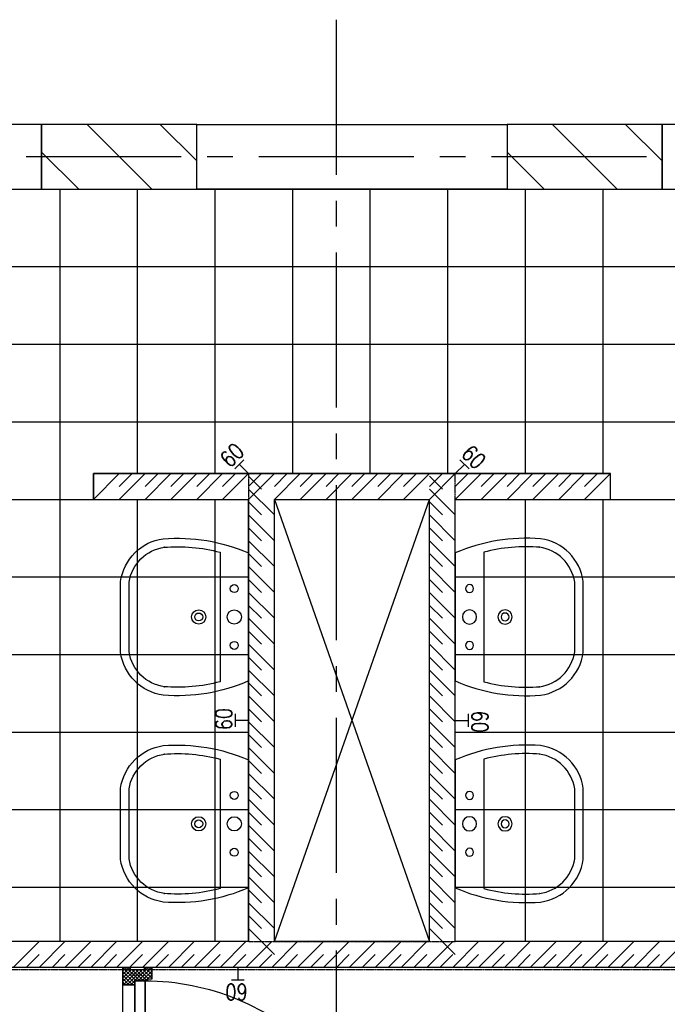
# Model space of a CAD drawing. Extents: x -66955 to 52345, y -20450 to 69550.
# Tile 40 of 94: x -6555 to -4050, y 4372 to 8180. Entities that reach past the tile are written whole.
import ezdxf
from ezdxf.enums import TextEntityAlignment as Align

# ---------------------------------------------------------------- set-up
doc = ezdxf.new("R2010")
doc.units = 0
doc.header["$MEASUREMENT"] = 0
doc.linetypes.add('DASHED', pattern=[0.75, 0.5, -0.25])
for name, color, linetype in [('BEGGR--21-', 7, 'CONTINUOUS'), ('BEGGR--22-', 7, 'CONTINUOUS'), ('BEGGR--31-', 7, 'CONTINUOUS'), ('BEGGR--32-', 7, 'CONTINUOUS'), ('BEGGR--43-', 7, 'CONTINUOUS'), ('BEGGR--74-', 7, 'CONTINUOUS'), ('BEGGR--E5-', 7, 'CONTINUOUS'), ('STRAMIEN--E7-', 7, 'CONTINUOUS')]:
    doc.layers.add(name, color=color, linetype=linetype)
doc.styles.add('ROMANS', font='ROMANS', dxfattribs={"height": 0.2})
doc.styles.add('txt', font='TXT', dxfattribs={"height": 0.2})

# ---------------------------------------------------------------- blocks, each defined once
blk = doc.blocks.new('*O174')
at = {"layer": 'BEGGR--32-', "color": 7, "linetype": 'CONTINUOUS'}
for p, q in [((-27.85, 41.5), (-57, 12.35)), ((-41.99, 41.5), (-57, 26.49)), ((-56.14, 41.5), (-57, 40.64)), ((-56.14, 41.5), (-6.14, -8.5)), ((-41.99, 41.5), (8.01, -8.5)), ((-27.85, 41.5), (-27, 40.65)), ((42.86, 41.5), (-7.14, -8.5)), ((57, 41.5), (7, -8.5)), ((28.72, 41.5), (27, 39.78)), ((28.72, 41.5), (57, 13.22)), ((42.86, 41.5), (57, 27.36)), ((-22.71, 32.5), (-57, -1.79)), ((-57, 28.22), (-20.28, -8.5)), ((-57, 14.08), (-34.42, -8.5)), ((-8.57, 32.5), (-43.57, -2.5)), ((5.57, 32.5), (-35.43, -8.5)), ((19.72, 32.5), (-21.28, -8.5)), ((-18.85, 32.5), (39.15, -25.5)), ((-4.71, 32.5), (53.29, -25.5)), ((9.43, 32.5), (57, -15.07)), ((57, 27.36), (10, -19.64)), ((57, 13.22), (18.28, -25.5)), ((23.57, 32.5), (57, -0.93)), ((-57, -0.06), (-54.56, -2.5)), ((10, -10.49), (25.01, -25.5)), ((10, -24.64), (10.86, -25.5)), ((57, -0.93), (32.43, -25.5)), ((57, -15.07), (46.57, -25.5))]:
    blk.add_line(p, q, dxfattribs=at)
blk.add_lwpolyline([(57, 41.5), (57, -25.5), (10, -25.5), (10, -8.5), (-41, -8.5), (-41, -2.5), (-57, -2.5), (-57, 41.5), (-27, 41.5), (-27, 32.5), (27, 32.5), (27, 41.5)], close=True, dxfattribs=at)
blk.add_lwpolyline([(57, 41.5), (57, -25.5), (10, -25.5), (10, -8.5), (-41, -8.5), (-41, -2.5), (-57, -2.5), (-57, 41.5), (-27, 41.5), (-27, 32.5), (27, 32.5), (27, 41.5)], close=True, dxfattribs=at)
blk.add_point((57, 41.5), dxfattribs=at)
at = {"layer": 'BEGGR--32-', "color": 7, "linetype": 'CONTINUOUS', "style": 'txt'}
blk.add_text('67x114', height=10, dxfattribs=at).set_placement((-19, 8.5))
blk = doc.blocks.new('*O175')
at = {"layer": 'BEGGR--32-', "color": 7, "linetype": 'CONTINUOUS'}
for p, q in [((-57, -28.22), (-20.28, 8.5)), ((-57, -14.08), (-34.42, 8.5)), ((-57, 0.06), (-54.56, 2.5)), ((-22.71, -32.5), (-57, 1.79)), ((-56.14, -41.5), (-6.14, 8.5)), ((-8.57, -32.5), (-43.57, 2.5)), ((-41.99, -41.5), (8.01, 8.5)), ((5.57, -32.5), (-35.43, 8.5)), ((19.72, -32.5), (-21.28, 8.5)), ((-18.85, -32.5), (39.15, 25.5)), ((42.86, -41.5), (-7.14, 8.5)), ((-4.71, -32.5), (53.29, 25.5)), ((57, -41.5), (7, 8.5)), ((9.43, -32.5), (57, 15.07)), ((10, 10.49), (25.01, 25.5)), ((10, 24.64), (10.86, 25.5)), ((57, -27.36), (10, 19.64)), ((57, -13.22), (18.28, 25.5)), ((23.57, -32.5), (57, 0.93)), ((57, 0.93), (32.43, 25.5)), ((57, 15.07), (46.57, 25.5)), ((-27.85, -41.5), (-57, -12.35)), ((-41.99, -41.5), (-57, -26.49)), ((28.72, -41.5), (57, -13.22)), ((42.86, -41.5), (57, -27.36)), ((-56.14, -41.5), (-57, -40.64)), ((-27.85, -41.5), (-27, -40.65)), ((28.72, -41.5), (27, -39.78))]:
    blk.add_line(p, q, dxfattribs=at)
blk.add_lwpolyline([(57, -41.5), (57, 25.5), (10, 25.5), (10, 8.5), (-41, 8.5), (-41, 2.5), (-57, 2.5), (-57, -41.5), (-27, -41.5), (-27, -32.5), (27, -32.5), (27, -41.5)], close=True, dxfattribs=at)
blk.add_lwpolyline([(57, -41.5), (57, 25.5), (10, 25.5), (10, 8.5), (-41, 8.5), (-41, 2.5), (-57, 2.5), (-57, -41.5), (-27, -41.5), (-27, -32.5), (27, -32.5), (27, -41.5)], close=True, dxfattribs=at)
blk.add_point((57, -41.5), dxfattribs=at)
at = {"layer": 'BEGGR--32-', "color": 7, "linetype": 'CONTINUOUS', "style": 'txt'}
blk.add_text('67x114', height=10, dxfattribs=at).set_placement((-19, -18.5))
blk = doc.blocks.new('*O173')
at = {"layer": 'BEGGR--32-', "color": 7, "linetype": 'CONTINUOUS'}
blk.add_lwpolyline([(421.5, -465, -0.414214), (-508.5, 465), (421.5, 465), (421.5, -465)], format="xyb", dxfattribs=at)
for points in [[(459.5, 465), (459.5, -465), (421.5, -465), (421.5, 465)], [(508.5, -450), (508.5, 450), (461.5, 450), (461.5, -450)]]:
    blk.add_lwpolyline(points, close=True, dxfattribs=at)
for name, p in [('*O174', (451.5, 475.5)), ('*O175', (451.5, -475.5))]:
    blk.add_blockref(name, p, dxfattribs=at)
blk = doc.blocks.new('BI$AF')
at = {"layer": 'BEGGR--32-', "color": 7, "linetype": 'CONTINUOUS'}
blk.add_blockref('*O173', (-508.51, 517), dxfattribs=at)
blk = doc.blocks.new('S58B02')
at = {"layer": 'BEGGR--43-', "color": 7, "linetype": 'CONTINUOUS'}
blk.add_lwpolyline([(-247.5, 0), (247.5, 0, -0.123106), (302.5, -330, -0.333333), (137.5, -495), (137.5, -495), (-137.5, -495), (-137.5, -495, -0.333333), (-302.5, -330, -0.123106), (-247.5, 0)], format="xyb", dxfattribs=at)
at = {"layer": 'BEGGR--74-', "color": 7, "linetype": 'CONTINUOUS'}
for points in [[(-247.5, 0), (247.5, 0, -0.123106), (302.5, -330, -0.333333), (137.5, -495), (137.5, -495), (-137.5, -495), (-137.5, -495, -0.333333), (-302.5, -330, -0.123106), (-247.5, 0), (-247.5, 0)], [(-250.6, -110), (250.6, -110, -0.083651), (269.6, -327.4), (269.8, -325.3, -0.329371), (135.1, -462), (-135.1, -462, -0.329371), (-269.8, -325.3), (-269.6, -327.4, -0.083651), (-250.6, -110)]]:
    blk.add_lwpolyline(points, format="xyb", dxfattribs=at)
for centre, radius in [((0, -55), 27.5), ((-110, -55), 15.4), ((110, -55), 15.4), ((0, -192.5), 27.5), ((0, -192.5), 15.4)]:
    blk.add_circle(centre, radius, dxfattribs=at)

msp = doc.modelspace()

# ---------------------------------------------------------------- linework, layer by layer
at = {"layer": 'BEGGR--21-', "color": 7, "linetype": 'CONTINUOUS'}
for p, q in [((-6044, 7525), (-6294, 7775)), ((-5870, 7633.84), (-6011.16, 7775)), ((-4244, 7525), (-4494, 7775)), ((-4070, 7633.84), (-4211.16, 7775)), ((-6326.84, 7525), (-6470, 7668.16)), ((-4526.84, 7525), (-4670, 7668.16))]:
    msp.add_line(p, q, dxfattribs=at)
for points in [[(-6470, 7525), (-5870, 7525), (-5870, 7775), (-6470, 7775)], [(-4670, 7525), (-4070, 7525), (-4070, 7775), (-4670, 7775)]]:
    msp.add_lwpolyline(points, close=True, dxfattribs=at)
at = {"layer": 'BEGGR--22-', "color": 7, "linetype": 'CONTINUOUS'}
for p, q in [((-6170, 6425), (-6270, 6325)), ((-6270, 6425), (-4270, 6425)), ((-6270, 6325), (-6270, 6425)), ((-6120, 6425), (-6170, 6375)), ((-6070, 6425), (-6170, 6325)), ((-6020, 6425), (-6070, 6375)), ((-5970, 6425), (-6070, 6325)), ((-5920, 6425), (-5970, 6375)), ((-5870, 6425), (-5970, 6325)), ((-5820, 6425), (-5870, 6375)), ((-5770, 6425), (-5870, 6325)), ((-5720, 6425), (-5770, 6375)), ((-5670, 6425), (-5770, 6325)), ((-5620, 6425), (-5670, 6375)), ((-5570, 6425), (-5670, 6325)), ((-5670, 6415), (-5620, 6365)), ((-5520, 6425), (-5570, 6375)), ((-5470, 6425), (-5570, 6325)), ((-5420, 6425), (-5470, 6375)), ((-5370, 6425), (-5470, 6325)), ((-5320, 6425), (-5370, 6375)), ((-5270, 6425), (-5370, 6325)), ((-5220, 6425), (-5270, 6375)), ((-5170, 6425), (-5270, 6325)), ((-5120, 6425), (-5170, 6375)), ((-5070, 6425), (-5170, 6325)), ((-5020, 6425), (-5070, 6375)), ((-4970, 6425), (-5070, 6325)), ((-4920, 6425), (-4970, 6375)), ((-4870, 6425), (-4970, 6325)), ((-4970, 6415), (-4920, 6365)), ((-4820, 6425), (-4870, 6375)), ((-4770, 6425), (-4870, 6325)), ((-4720, 6425), (-4770, 6375)), ((-4670, 6425), (-4770, 6325)), ((-4620, 6425), (-4670, 6375)), ((-4570, 6425), (-4670, 6325)), ((-4520, 6425), (-4570, 6375)), ((-4470, 6425), (-4570, 6325)), ((-4420, 6425), (-4470, 6375)), ((-4370, 6425), (-4470, 6325)), ((-4320, 6425), (-4370, 6375)), ((-4270, 6425), (-4370, 6325)), ((-4270, 6325), (-4270, 6425)), ((-5670, 6365), (-5570, 6265)), ((-4970, 6365), (-4870, 6265)), ((-6270, 6325), (-5670, 6325)), ((-5670, 4615), (-5670, 6325)), ((-5570, 4615), (-4970, 6325)), ((-5570, 6325), (-4970, 4615)), ((-5570, 4615), (-5570, 6325)), ((-5570, 6325), (-4970, 6325)), ((-4970, 4615), (-4970, 6325)), ((-4870, 4615), (-4870, 6325)), ((-4870, 6325), (-4270, 6325)), ((-5670, 6315), (-5620, 6265)), ((-4970, 6315), (-4920, 6265)), ((-5670, 6265), (-5570, 6165)), ((-4970, 6265), (-4870, 6165)), ((-5670, 6215), (-5620, 6165)), ((-4970, 6215), (-4920, 6165)), ((-5670, 6165), (-5570, 6065)), ((-4970, 6165), (-4870, 6065)), ((-5670, 6115), (-5620, 6065)), ((-4970, 6115), (-4920, 6065)), ((-5670, 6065), (-5570, 5965)), ((-4970, 6065), (-4870, 5965)), ((-5670, 6015), (-5620, 5965)), ((-4970, 6015), (-4920, 5965)), ((-5670, 5965), (-5570, 5865)), ((-4970, 5965), (-4870, 5865)), ((-5670, 5915), (-5620, 5865)), ((-4970, 5915), (-4920, 5865)), ((-5670, 5865), (-5570, 5765)), ((-4970, 5865), (-4870, 5765)), ((-5670, 5815), (-5620, 5765)), ((-4970, 5815), (-4920, 5765)), ((-5670, 5765), (-5570, 5665)), ((-4970, 5765), (-4870, 5665)), ((-5670, 5715), (-5620, 5665)), ((-4970, 5715), (-4920, 5665)), ((-5670, 5665), (-5570, 5565)), ((-4970, 5665), (-4870, 5565)), ((-5670, 5615), (-5620, 5565)), ((-4970, 5615), (-4920, 5565)), ((-5670, 5565), (-5570, 5465)), ((-4970, 5565), (-4870, 5465)), ((-5670, 5515), (-5620, 5465)), ((-4970, 5515), (-4920, 5465)), ((-5670, 5465), (-5570, 5365)), ((-4970, 5465), (-4870, 5365)), ((-5670, 5415), (-5620, 5365)), ((-4970, 5415), (-4920, 5365)), ((-5670, 5365), (-5570, 5265)), ((-4970, 5365), (-4870, 5265)), ((-5670, 5315), (-5620, 5265)), ((-4970, 5315), (-4920, 5265)), ((-5670, 5265), (-5570, 5165)), ((-4970, 5265), (-4870, 5165)), ((-5670, 5215), (-5620, 5165)), ((-4970, 5215), (-4920, 5165)), ((-5670, 5165), (-5570, 5065)), ((-4970, 5165), (-4870, 5065)), ((-5670, 5115), (-5620, 5065)), ((-4970, 5115), (-4920, 5065)), ((-5670, 5065), (-5570, 4965)), ((-4970, 5065), (-4870, 4965)), ((-5670, 5015), (-5620, 4965)), ((-4970, 5015), (-4920, 4965)), ((-5670, 4965), (-5570, 4865)), ((-4970, 4965), (-4870, 4865)), ((-5670, 4915), (-5620, 4865)), ((-4970, 4915), (-4920, 4865)), ((-5670, 4865), (-5570, 4765)), ((-4970, 4865), (-4870, 4765)), ((-5670, 4815), (-5620, 4765)), ((-4970, 4815), (-4920, 4765)), ((-5670, 4765), (-5570, 4665)), ((-4970, 4765), (-4870, 4665)), ((-5670, 4715), (-5620, 4665)), ((-4970, 4715), (-4920, 4665)), ((-5670, 4665), (-5570, 4565)), ((-4970, 4665), (-4870, 4565)), ((-5670, 4615), (-8805, 4615)), ((-6580, 4515), (-6480, 4615)), ((-6480, 4515), (-6380, 4615)), ((-6380, 4515), (-6280, 4615)), ((-6280, 4515), (-6180, 4615)), ((-6180, 4515), (-6080, 4615)), ((-6080, 4515), (-5980, 4615)), ((-5980, 4515), (-5880, 4615)), ((-5880, 4515), (-5780, 4615)), ((-5780, 4515), (-5680, 4615)), ((-5680, 4515), (-5580, 4615)), ((-5580, 4515), (-5480, 4615)), ((-4970, 4615), (-5570, 4615)), ((-5480, 4515), (-5380, 4615)), ((-5380, 4515), (-5280, 4615)), ((-5280, 4515), (-5180, 4615)), ((-5180, 4515), (-5080, 4615)), ((-5080, 4515), (-4980, 4615)), ((-4980, 4515), (-4880, 4615)), ((-4880, 4515), (-4780, 4615)), ((-1730, 4615), (-4870, 4615)), ((-4780, 4515), (-4680, 4615)), ((-4680, 4515), (-4580, 4615)), ((-4580, 4515), (-4480, 4615)), ((-4480, 4515), (-4380, 4615)), ((-4380, 4515), (-4280, 4615)), ((-4280, 4515), (-4180, 4615)), ((-4180, 4515), (-4080, 4615)), ((-4080, 4515), (-3980, 4615)), ((-6530, 4515), (-6480, 4565)), ((-6430, 4515), (-6380, 4565)), ((-6330, 4515), (-6280, 4565)), ((-6230, 4515), (-6180, 4565)), ((-6130, 4515), (-6080, 4565)), ((-6030, 4515), (-5980, 4565)), ((-5930, 4515), (-5880, 4565)), ((-5830, 4515), (-5780, 4565)), ((-5730, 4515), (-5680, 4565)), ((-5630, 4515), (-5580, 4565)), ((-5530, 4515), (-5480, 4565)), ((-5430, 4515), (-5380, 4565)), ((-5330, 4515), (-5280, 4565)), ((-5230, 4515), (-5180, 4565)), ((-5130, 4515), (-5080, 4565)), ((-5030, 4515), (-4980, 4565)), ((-4930, 4515), (-4880, 4565)), ((-4830, 4515), (-4780, 4565)), ((-4730, 4515), (-4680, 4565)), ((-4630, 4515), (-4580, 4565)), ((-4530, 4515), (-4480, 4565)), ((-4430, 4515), (-4380, 4565)), ((-4330, 4515), (-4280, 4565)), ((-4230, 4515), (-4180, 4565)), ((-4130, 4515), (-4080, 4565)), ((-1630, 4515), (-8150, 4515))]:
    msp.add_line(p, q, dxfattribs=at)
for points in [[(-6470, 7525), (-6470, 7775), (-6920, 7775), (-6920, 7525)], [(-3620, 7525), (-3620, 7775), (-4070, 7775), (-4070, 7525)]]:
    msp.add_lwpolyline(points, close=True, dxfattribs=at)
at = {"layer": 'BEGGR--31-', "color": 7, "linetype": 'CONTINUOUS'}
msp.add_line((-4670, 7525), (-5870, 7525), dxfattribs=at)
at = {"layer": 'BEGGR--43-', "color": 251, "linetype": 'CONTINUOUS'}
for p, q in [((-6400, 7525), (-6400, 4615)), ((-6100, 7525), (-6100, 6425)), ((-5800, 7525), (-5800, 6425)), ((-5500, 7525), (-5500, 6425)), ((-5200, 7525), (-5200, 6425)), ((-4900, 7525), (-4900, 6425)), ((-4600, 7525), (-4600, 6425)), ((-4300, 7525), (-4300, 6425)), ((-8635, 7225), (-1900, 7225)), ((-8635, 6925), (-1900, 6925)), ((-8635, 6625), (-1900, 6625)), ((-8635, 6325), (-6270, 6325)), ((-6100, 6325), (-6100, 4615)), ((-5800, 6325), (-5800, 4615)), ((-4600, 6325), (-4600, 4615)), ((-4300, 6325), (-4300, 4615)), ((-4270, 6325), (-1900, 6325)), ((-8635, 6025), (-5670, 6025)), ((-4870, 6025), (-1900, 6025)), ((-8635, 5725), (-5670, 5725)), ((-4870, 5725), (-1900, 5725)), ((-8635, 5425), (-5670, 5425)), ((-4870, 5425), (-1900, 5425)), ((-8635, 5125), (-5670, 5125)), ((-4870, 5125), (-1900, 5125)), ((-8635, 4825), (-5670, 4825)), ((-4870, 4825), (-1900, 4825))]:
    msp.add_line(p, q, dxfattribs=at)
at = {"layer": 'BEGGR--43-', "color": 7, "linetype": 'CONTINUOUS'}
msp.add_lwpolyline([(-4670, 7775), (-4670, 7525), (-5870, 7525), (-5870, 7775)], close=True, dxfattribs=at)
at = {"layer": 'BEGGR--43-', "color": 251, "linetype": 'CONTINUOUS'}
msp.add_lwpolyline([(-1900, 7525), (-1900, 4615), (-4870, 4615), (-4870, 6325), (-4270, 6325), (-4270, 6425), (-6270, 6425), (-6270, 6325), (-5670, 6325), (-5670, 4615), (-8635, 4615), (-8635, 7525), (-1730, 7525)], close=True, dxfattribs=at)
at = {"layer": 'BEGGR--E5-', "color": 1, "linetype": 'CONTINUOUS'}
for p, q in [((-5723.03, 6442.68), (-5687.68, 6478.03)), ((-4852.32, 6478.03), (-4816.97, 6442.68)), ((-5670, 6425), (-5705.36, 6460.36)), ((-4870, 6425), (-4834.64, 6460.36)), ((-5720, 5445), (-5720, 5495)), ((-4820, 5495), (-4820, 5445)), ((-5670, 5470), (-5720, 5470)), ((-4870, 5470), (-4820, 5470)), ((-5711.14, 4515), (-5711.14, 4465)), ((-5686.14, 4465), (-5736.14, 4465))]:
    msp.add_line(p, q, dxfattribs=at)
at = {"layer": 'BEGGR--E5-', "color": 1, "linetype": 'DASHED'}
msp.add_lwpolyline([(-540, 450), (-540, 7765), (-1620, 7765), (-1620, 4505), (-8915, 4505), (-8915, 7515), (-30470, 7515), (-30470, 7515), (-38543, 7515), (-53330, 7515)], dxfattribs=at)
msp.add_lwpolyline([(-4870, 4615), (-4870, 6425), (-5670, 6425), (-5670, 4615)], close=True, dxfattribs=at)
at = {"layer": 'STRAMIEN--E7-', "color": 1, "linetype": 'CONTINUOUS'}
for p, q in [((-5330, 7880), (-5330, 8180)), ((-5330, 7580), (-5330, 7880)), ((-6230, 7650), (-6530, 7650)), ((-5930, 7650), (-6230, 7650)), ((-5730, 7650), (-5830, 7650)), ((-5330, 7650), (-5630, 7650)), ((-5030, 7650), (-5330, 7650)), ((-4830, 7650), (-4930, 7650)), ((-4430, 7650), (-4730, 7650)), ((-4130, 7650), (-4430, 7650)), ((-5330, 7380), (-5330, 7480)), ((-5330, 6980), (-5330, 7280)), ((-5330, 6680), (-5330, 6980)), ((-5330, 6480), (-5330, 6580)), ((-5330, 6080), (-5330, 6380)), ((-5330, 5780), (-5330, 6080)), ((-5330, 5580), (-5330, 5680)), ((-5330, 5180), (-5330, 5480)), ((-5330, 4880), (-5330, 5180)), ((-5330, 4680), (-5330, 4780)), ((-5330, 4280), (-5330, 4580))]:
    msp.add_line(p, q, dxfattribs=at)

# ---------------------------------------------------------------- block references
at = {"layer": 'BEGGR--32-', "color": 7, "linetype": 'CONTINUOUS', "rotation": 180}
msp.add_blockref('BI$AF', (-6157, 4515), dxfattribs=at)
at = {"layer": 'BEGGR--43-', "color": 7, "linetype": 'CONTINUOUS', "rotation": 270}
for p in [(-5669.99, 5870), (-5669.99, 5070)]:
    msp.add_blockref('S58B02', p, dxfattribs=at)
at = {"layer": 'BEGGR--43-', "color": 7, "linetype": 'CONTINUOUS', "yscale": -1, "rotation": 270}
for p in [(-4870.01, 5870), (-4870.01, 5070)]:
    msp.add_blockref('S58B02', p, dxfattribs=at)

# ---------------------------------------------------------------- texts
at = {"layer": 'BEGGR--E5-', "color": 1, "linetype": 'CONTINUOUS', "style": 'ROMANS', "width": 0.8}
for rotation, p in [(45, (-5733.77, 6496.06)), (315, (-4798.94, 6488.77)), (90, (-5765.34, 5475.16)), (270, (-4774.66, 5464.84)), (180, (-5716.3, 4419.66))]:
    msp.add_text('60', height=62.5, rotation=rotation, dxfattribs=at).set_placement(p, align=Align.MIDDLE)

doc.saveas('drawing.dxf')
